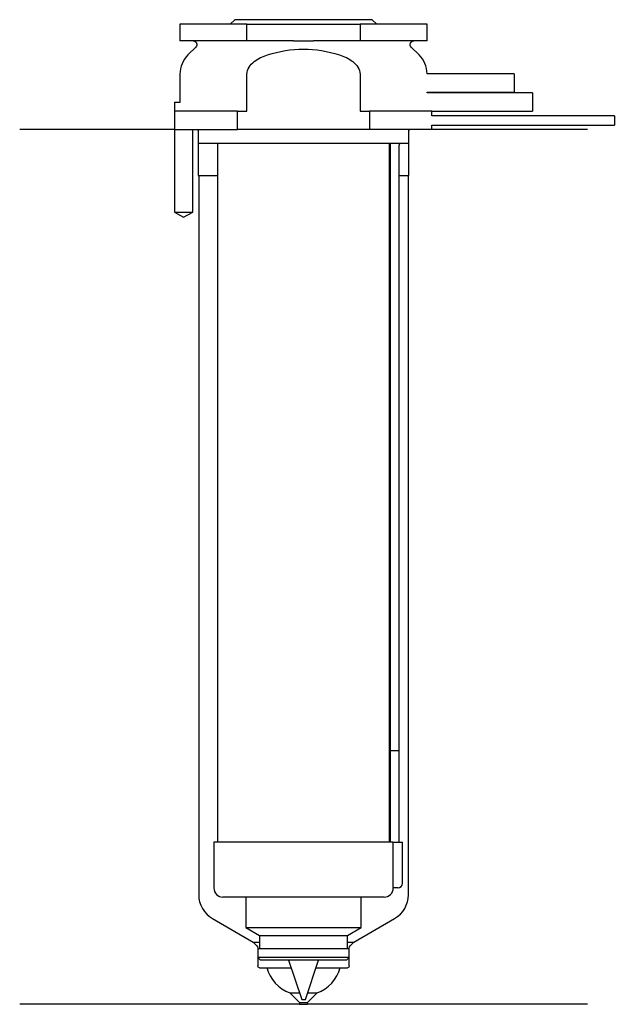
# Model space of a CAD drawing. Header units: inches. Extents: x 27 to 91, y 177 to 284.
import ezdxf

# ---------------------------------------------------------------- set-up
doc = ezdxf.new("R2010")
doc.units = ezdxf.units.IN
for name, color, linetype in [('201', 7, 'Continuous'), ('30', 7, 'Continuous'), ('32', 7, 'Continuous')]:
    doc.layers.add(name, color=color, linetype=linetype)

msp = doc.modelspace()

# ---------------------------------------------------------------- linework, layer by layer
at = {"layer": '201', "color": 113}
for p, q in [((43.43, 272.31), (26.53, 272.31)), ((43.43, 272.31), (43.43, 263.31)), ((45.43, 263.31), (45.43, 272.31)), ((45.93, 272.31), (46.03, 272.21)), ((46.03, 272.21), (46.03, 267.31)), ((69.03, 272.21), (69.13, 272.31)), ((69.03, 267.31), (69.03, 272.21)), ((88.53, 272.31), (71.53, 272.31)), ((46.03, 267.31), (46.08, 267.31)), ((46.08, 267.31), (46.08, 188.76)), ((46.08, 267.31), (48.13, 267.31)), ((66.93, 267.31), (66.98, 267.31)), ((67.98, 267.31), (68.98, 267.31)), ((68.98, 267.31), (69.03, 267.31)), ((68.98, 188.76), (68.98, 267.31)), ((43.43, 263.31), (44.43, 262.74)), ((44.43, 262.74), (45.43, 263.31)), ((47.58, 186.17), (52.02, 183.6)), ((63.03, 183.6), (67.48, 186.17)), ((52.02, 183.6), (52.4, 183.22)), ((52.02, 183.6), (52.72, 183.6)), ((52.52, 182.93), (52.52, 181)), ((62.33, 183.6), (63.03, 183.6)), ((62.53, 181), (62.53, 182.93)), ((62.65, 183.22), (63.03, 183.6)), ((52.72, 180.8), (53.53, 180.8)), ((53.53, 180.8), (56.14, 180.8)), ((58.91, 180.8), (61.53, 180.8)), ((61.53, 180.8), (62.33, 180.8)), ((56.03, 178.05), (57.08, 177)), ((56.03, 178.05), (57.08, 178.05)), ((57.98, 177), (59.03, 178.05)), ((57.98, 178.05), (59.03, 178.05)), ((57.08, 176.8), (26.53, 176.8)), ((57.08, 177), (57.08, 176.8)), ((57.08, 177), (57.98, 177)), ((57.08, 176.8), (57.98, 176.8)), ((57.98, 176.8), (57.98, 177)), ((88.53, 176.8), (57.98, 176.8))]:
    msp.add_line(p, q, dxfattribs=at)
for centre, radius, start, end in [((49.08, 188.76), 3, 180, 240), ((65.98, 188.76), 3, 300, 360), ((57.4, 181.81), 4, 194.5916, 249.9557), ((57.65, 181.81), 4, 290.0443, 345.4084)]:
    msp.add_arc(centre, radius, start, end, dxfattribs=at)
at = {"layer": '201', "color": 113, "extrusion": (0, 0, -1)}
for centre, radius, start, end in [((-52.12, 182.93), 0.4, 135, 180), ((-62.93, 182.93), 0.4, 0, 45), ((-52.72, 181), 0.2, -90, 0), ((-62.33, 181), 0.2, 180, 270)]:
    msp.add_arc(centre, radius, start, end, dxfattribs=at)
at = {"layer": '30', "color": 113}
for p, q in [((50.03, 284.31), (49.53, 283.81)), ((65.03, 284.31), (50.03, 284.31)), ((65.53, 283.81), (65.03, 284.31)), ((51.34, 283.81), (44.03, 283.81)), ((44.03, 283.81), (44.03, 282.01)), ((51.34, 282.01), (51.34, 283.81)), ((51.34, 283.81), (63.71, 283.81)), ((71.03, 283.81), (63.71, 283.81)), ((63.71, 283.81), (63.71, 282.01)), ((71.03, 282.01), (71.03, 283.81)), ((51.34, 282.01), (44.03, 282.01)), ((56.43, 282.01), (51.34, 282.01)), ((63.71, 282.01), (58.62, 282.01)), ((71.03, 282.01), (63.71, 282.01)), ((45.76, 281.33), (44.9, 280.48)), ((70.15, 280.48), (69.29, 281.33)), ((44.03, 278.35), (44.03, 275.31)), ((51.34, 274.31), (51.34, 278.35)), ((63.71, 278.35), (63.71, 274.31)), ((71.03, 276.31), (71.03, 276.41)), ((43.43, 275.31), (44.06, 275.31)), ((43.43, 275.31), (43.43, 263.31)), ((50.31, 274.31), (43.53, 274.31)), ((50.31, 272.31), (50.31, 274.31)), ((50.31, 274.31), (51.34, 274.31)), ((63.71, 274.31), (64.74, 274.31)), ((64.74, 274.31), (64.74, 272.31)), ((71.53, 274.31), (64.74, 274.31)), ((71.53, 273.81), (71.53, 274.31)), ((91.48, 273.81), (71.53, 273.81)), ((91.48, 273.81), (91.48, 272.81)), ((43.53, 272.31), (50.31, 272.31)), ((45.43, 263.31), (45.43, 272.31)), ((46.03, 272.31), (46.03, 270.81)), ((64.74, 272.31), (50.31, 272.31)), ((71.53, 272.31), (64.74, 272.31)), ((69.03, 270.81), (69.03, 272.31)), ((71.53, 272.81), (91.48, 272.81)), ((71.53, 272.31), (71.53, 272.81)), ((69.03, 270.81), (46.03, 270.81)), ((48.13, 270.81), (48.13, 194.51)), ((66.93, 194.51), (66.93, 270.81)), ((66.98, 270.31), (66.98, 204.51)), ((67.98, 204.51), (67.98, 270.31)), ((43.43, 263.31), (45.43, 263.31)), ((66.98, 204.51), (67.98, 204.51)), ((66.98, 204.51), (66.98, 194.51)), ((66.98, 204.51), (67.98, 204.51)), ((67.98, 194.51), (67.98, 204.51)), ((67.29, 194.51), (47.73, 194.51)), ((47.73, 194.51), (47.73, 189.51)), ((67.29, 194.51), (67.29, 190.01)), ((67.29, 194.51), (68.33, 194.51)), ((68.33, 190.01), (68.33, 194.51)), ((67.83, 189.51), (67.32, 189.51)), ((66.33, 188.51), (48.73, 188.51)), ((51.23, 188.51), (51.23, 185.18)), ((63.83, 185.18), (63.83, 188.51)), ((51.23, 185.18), (52.72, 184.31)), ((51.23, 185.18), (63.83, 185.18)), ((62.33, 184.31), (63.83, 185.18)), ((52.72, 184.31), (52.72, 182.91)), ((52.72, 184.31), (62.33, 184.31)), ((62.33, 182.91), (62.33, 184.31)), ((52.52, 182.91), (62.53, 182.91)), ((52.52, 182.91), (52.52, 181.91)), ((62.53, 181.91), (62.53, 182.91)), ((62.53, 181.91), (52.52, 181.91)), ((52.52, 181.91), (52.82, 181.61)), ((62.23, 181.61), (62.53, 181.91)), ((62.23, 181.61), (52.82, 181.61)), ((55.87, 181.61), (57.33, 177.31)), ((57.73, 177.31), (59.18, 181.61)), ((57.33, 177.31), (57.73, 177.31))]:
    msp.add_line(p, q, dxfattribs=at)
at = {"layer": '30', "color": 113, "extrusion": (0, 0, -1)}
for centre, radius, start, end in [((-45.48, 281.61), 0.4, 90, 225), ((-69.58, 281.61), 0.4, -45, 90), ((-70.48, 270.31), 2.5, 0, 11.5383)]:
    msp.add_arc(centre, radius, start, end, dxfattribs=at)
at = {"layer": '30', "color": 113}
for centre, radius, start, end in [((47.03, 278.35), 3, 135, 180), ((68.03, 278.35), 3, 1.1144, 45), ((70.48, 270.31), 3.5, 171.7861, 180), ((48.73, 189.51), 1, 180, 270), ((66.33, 189.51), 1, -90, 0), ((67.83, 190.01), 0.5, -90, 0)]:
    msp.add_arc(centre, radius, start, end, dxfattribs=at)
for points, knots in [([(56.43, 282.01), (56.79, 282.01), (57.16, 282.01), (57.57, 282.01), (57.61, 282.01), (57.7, 282.01), (57.84, 282.01), (57.98, 282.01), (58.25, 282.01), (58.44, 282.01), (58.62, 282.01)], [0, 0, 0, 0, 0.5, 0.5, 0.5625, 0.5625, 0.625, 0.75, 0.75, 1, 1, 1, 1]), ([(53.61, 280.48), (54.88, 280.87), (56.2, 281.1), (58.86, 281.1), (60.17, 280.87), (61.44, 280.48)], [0, 0, 0, 0, 0.5, 0.5, 1, 1, 1, 1]), ([(51.34, 278.35), (51.34, 278.91), (51.7, 279.41), (52.57, 280.09), (53.09, 280.31), (53.61, 280.48)], [0, 0, 0, 0, 0.5, 0.5, 1, 1, 1, 1]), ([(61.44, 280.48), (61.96, 280.31), (62.48, 280.09), (63.35, 279.41), (63.71, 278.91), (63.71, 278.35)], [0, 0, 0, 0, 0.5, 0.5, 1, 1, 1, 1]), ([(67.29, 190.01), (67.29, 189.96), (67.29, 189.9), (67.29, 189.8), (67.3, 189.75), (67.3, 189.66), (67.3, 189.62), (67.31, 189.56), (67.31, 189.54), (67.32, 189.53), (67.32, 189.52), (67.32, 189.51)], [0, 0, 0, 0, 0.208628, 0.208628, 0.417496, 0.417496, 0.626503, 0.626503, 0.836751, 0.836751, 1, 1, 1, 1])]:
    msp.add_open_spline(points, degree=3, knots=knots, dxfattribs=at)
at = {"layer": '32', "color": 113}
for p, q in [((80.53, 278.41), (71.02, 278.41)), ((80.53, 278.41), (80.53, 276.41)), ((71.03, 276.41), (80.53, 276.41)), ((82.53, 276.31), (71.03, 276.31)), ((82.53, 276.31), (82.53, 274.31)), ((71.53, 274.31), (82.53, 274.31))]:
    msp.add_line(p, q, dxfattribs=at)

doc.saveas('drawing.dxf')
